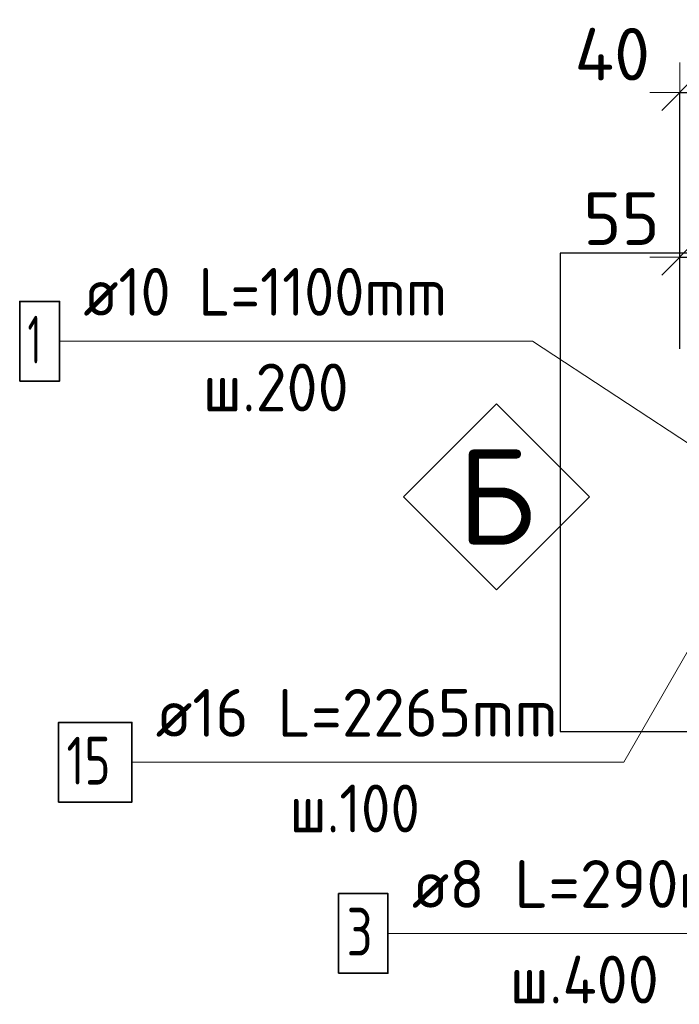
# Model space of a CAD drawing. Header units: millimetres. Extents: x -27380 to 48638, y 46540 to 72525.
# Tile 1 of 106: x -27380 to -26827, y 58532 to 59356. Entities that reach past the tile are written whole.
import ezdxf

# ---------------------------------------------------------------- set-up
doc = ezdxf.new("R2010")
doc.units = ezdxf.units.MM
doc.header["$PDMODE"] = 65
for name, color, linetype, lineweight in [('Standard', 7, 'Continuous', 25), ('Арм.стержн. Арматура края', 96, 'Continuous', 35), ('Размерная линия_ общее', 7, 'Continuous', 13)]:
    doc.layers.add(name, color=color, linetype=linetype, lineweight=lineweight)
doc.layers.add('Арм.стержн. вертикальными 2', color=7, linetype='Continuous', lineweight=35, true_color=0x006e00)
doc.layers.add('Арм.стержн.Стяжки', color=7, linetype='Continuous', lineweight=35, true_color=0x501e0f)
doc.styles.add('ISOCPEUR', font='ISOCPEUR')
doc.dimstyles.new('DIMSTYLE_3', dxfattribs={"dimtxt": 44, "dimasz": 50, "dimexe": 0, "dimexo": 0, "dimgap": 22, "dimtad": 2, "dimdec": 0, "dimrnd": 5, "dimzin": 12, "dimdsep": 46, "dimtxsty": 'ISOCPEUR', "dimblk1": 'ALL_ML_STRICH', "dimblk2": 'ALL_ML_STRICH', "dimsah": 1, "dimcen": 0, "dimclrd": 7, "dimclre": 256, "dimclrt": 7, "dimadec": 0, "dimazin": 0, "dimtfac": 1, "dimtdec": 0, "dimtix": 1, "dimtmove": 2, "dimatfit": 3, "dimfxl": 0, "dimtvp": 1.2, "dimtzin": 0, "dimlwd": 0, "dimlwe": -3, "dimarcsym": 0})

# ---------------------------------------------------------------- blocks, each defined once
blk = doc.blocks.new('ALL_ML_STRICH')
at = {"color": 0, "linetype": 'ByBlock', "lineweight": -2}
for p, q in [((0, -0.5), (0, 0.5)), ((-0.3, -0.3), (0.3, 0.3)), ((-1, 0), (0.5, 0))]:
    blk.add_line(p, q, dxfattribs=at)
blk = doc.blocks.new('*D228')
at = {"layer": 'DEFPOINTS', "color": 7, "linetype": 'Continuous', "lineweight": 13, "transparency": 33554687}
for p in [(-26827.09, 59157.27), (-26827.09, 59060.42), (-26774.09, 58908.42)]:
    blk.add_point(p, dxfattribs=at)
at = {"layer": 'Размерная линия_ общее', "color": 253, "linetype": 'Continuous', "lineweight": -2, "true_color": 0xa0a0a0, "transparency": 33554687}
for p, q in [((-26827.09, 59080.42), (-26827.09, 59157.27)), ((-26774.09, 58928.42), (-26774.09, 59157.27))]:
    blk.add_line(p, q, dxfattribs=at)
at = {"layer": 'Размерная линия_ общее', "color": 7, "linetype": 'Continuous', "lineweight": -2, "transparency": 33554687}
blk.add_line((-26827.09, 59157.27), (-26774.09, 59157.27), dxfattribs=at)
at = {"layer": 'Размерная линия_ общее', "color": 7, "linetype": 'Continuous', "lineweight": 13, "transparency": 33554687, "xscale": 50, "yscale": 50, "zscale": 50, "rotation": 180}
blk.add_blockref('ALL_ML_STRICH', (-26827.09, 59157.27), dxfattribs=at)
at = {"layer": 'Размерная линия_ общее', "color": 7, "linetype": 'Continuous', "lineweight": 13, "transparency": 33554687, "xscale": 50, "yscale": 50, "zscale": 50}
blk.add_blockref('ALL_ML_STRICH', (-26774.09, 59157.27), dxfattribs=at)
at = {"layer": 'Размерная линия_ общее', "color": 7, "linetype": 'Continuous', "lineweight": 13, "transparency": 33554687, "insert": (-26875.86, 59189.43), "char_height": 44, "width": 88, "attachment_point": 5, "style": 'ISOCPEUR'}
blk.add_mtext('\\A1;{55}', dxfattribs=at)
blk = doc.blocks.new('СЛОЖНЫЙ_ОБЪЕКТ_2')
at = {"layer": 'Standard', "color": 7, "linetype": 'Continuous', "lineweight": 13, "transparency": 33554687}
blk.add_lwpolyline([(-26980.47, 59034.51), (-26902.69, 58956.73), (-26980.47, 58878.95), (-27058.26, 58956.73), (-26980.47, 59034.51)], close=True, dxfattribs=at)
at = {"layer": 'Standard', "color": 7, "linetype": 'Continuous', "lineweight": 13, "transparency": 33554687, "insert": (-26980.47, 58956.73), "char_height": 80, "width": 96, "attachment_point": 5, "style": 'ISOCPEUR'}
blk.add_mtext('\\A1;{\\fISOCPEUR|i0|b0;\\H80.000000;\\W1.000000;\\C7;Б}\\P', dxfattribs=at)
blk = doc.blocks.new('*D354')
at = {"layer": 'DEFPOINTS', "color": 7, "linetype": 'Continuous', "lineweight": 13, "transparency": 33554687}
for p in [(-26827.09, 59295.04), (-26827.09, 59060.42), (-26787.09, 59015.42)]:
    blk.add_point(p, dxfattribs=at)
at = {"layer": 'Размерная линия_ общее', "color": 253, "linetype": 'Continuous', "lineweight": -2, "true_color": 0xa0a0a0, "transparency": 33554687}
for p, q in [((-26827.09, 59080.42), (-26827.09, 59295.04)), ((-26787.09, 59035.42), (-26787.09, 59295.04))]:
    blk.add_line(p, q, dxfattribs=at)
at = {"layer": 'Размерная линия_ общее', "color": 7, "linetype": 'Continuous', "lineweight": -2, "transparency": 33554687}
blk.add_line((-26827.09, 59295.04), (-26787.09, 59295.04), dxfattribs=at)
at = {"layer": 'Размерная линия_ общее', "color": 7, "linetype": 'Continuous', "lineweight": 13, "transparency": 33554687, "xscale": 50, "yscale": 50, "zscale": 50, "rotation": 180}
blk.add_blockref('ALL_ML_STRICH', (-26827.09, 59295.04), dxfattribs=at)
at = {"layer": 'Размерная линия_ общее', "color": 7, "linetype": 'Continuous', "lineweight": 13, "transparency": 33554687, "xscale": 50, "yscale": 50, "zscale": 50}
blk.add_blockref('ALL_ML_STRICH', (-26787.09, 59295.04), dxfattribs=at)
at = {"layer": 'Размерная линия_ общее', "color": 7, "linetype": 'Continuous', "lineweight": 13, "transparency": 33554687, "insert": (-26883.51, 59327.04), "char_height": 44, "width": 88, "attachment_point": 5, "style": 'ISOCPEUR'}
blk.add_mtext('\\A1;{40}', dxfattribs=at)

msp = doc.modelspace()

# ---------------------------------------------------------------- linework, layer by layer
at = {"layer": 'Standard', "color": 7, "linetype": 'Continuous', "lineweight": 25, "transparency": 33554687}
msp.add_lwpolyline([(-26927.09, 59160.42), (-26927.09, 58760.42), (-25277.09, 58760.42), (-25277.09, 59160.42), (-26927.09, 59160.42)], dxfattribs=at)
at = {"layer": 'Арм.стержн. Арматура края', "color": 7, "linetype": 'Continuous', "lineweight": 13, "transparency": 33554687}
for p, q in [((-27346.3, 59086.85), (-26950.3, 59086.85)), ((-26950.3, 59086.85), (-26802.09, 58989.75))]:
    msp.add_line(p, q, dxfattribs=at)
at = {"layer": 'Арм.стержн. Арматура края', "color": 7, "linetype": 'Continuous', "lineweight": 35, "transparency": 33554687}
msp.add_lwpolyline([(-27379.64, 59053.52), (-27346.3, 59053.52), (-27346.3, 59120.19), (-27379.64, 59120.19), (-27379.64, 59053.52)], dxfattribs=at)
at = {"layer": 'Арм.стержн. вертикальными 2', "color": 7, "linetype": 'Continuous', "lineweight": 13, "transparency": 33554687}
for p, q in [((-26873.75, 58734.58), (-26774.09, 58908.42)), ((-27285.75, 58734.58), (-26873.75, 58734.58))]:
    msp.add_line(p, q, dxfattribs=at)
at = {"layer": 'Арм.стержн. вертикальными 2', "color": 7, "linetype": 'Continuous', "lineweight": 35, "transparency": 33554687}
msp.add_lwpolyline([(-27347.08, 58701.24), (-27285.75, 58701.24), (-27285.75, 58767.91), (-27347.08, 58767.91), (-27347.08, 58701.24)], dxfattribs=at)
at = {"layer": 'Арм.стержн.Стяжки', "color": 7, "linetype": 'Continuous', "lineweight": 13, "transparency": 33554687}
msp.add_line((-27071.33, 58591.42), (-26707.33, 58591.42), dxfattribs=at)
at = {"layer": 'Арм.стержн.Стяжки', "color": 7, "linetype": 'Continuous', "lineweight": 35, "transparency": 33554687}
msp.add_lwpolyline([(-27112.67, 58558.09), (-27071.33, 58558.09), (-27071.33, 58624.76), (-27112.67, 58624.76), (-27112.67, 58558.09)], dxfattribs=at)

# ---------------------------------------------------------------- block references
at = {"layer": 'Standard', "color": 7, "linetype": 'Continuous', "lineweight": 13, "transparency": 33554687}
msp.add_blockref('СЛОЖНЫЙ_ОБЪЕКТ_2', (0, 0), dxfattribs=at)

# ---------------------------------------------------------------- texts
at = {"layer": 'Арм.стержн. Арматура края', "color": 7, "linetype": 'Continuous', "lineweight": 25, "transparency": 33554687, "char_height": 40, "attachment_point": 7, "style": 'ISOCPEUR'}
for s, insert, width in [('\\W0.92;ø10 L=1100mm ', (-27326.3, 59108.19), 374.2257), ('\\W0.56;1', (-27372.97, 59068.19), 31.1111), ('\\W0.95;ш.200 ', (-27226.3, 59028.19), 174.9328)]:
    msp.add_mtext(s, dxfattribs=dict(at, insert=insert, width=width))
at = {"layer": 'Арм.стержн. вертикальными 2', "color": 7, "linetype": 'Continuous', "lineweight": 25, "transparency": 33554687, "char_height": 40, "attachment_point": 7, "style": 'ISOCPEUR'}
for s, insert, width in [('\\W0.96;ø16 L=2265mm ', (-27265.75, 58755.91), 391.0036), ('\\W0.75;15', (-27340.42, 58715.91), 62.9708), ('\\W0.90;ш.100 ', (-27153.75, 58675.91), 165.9822)]:
    msp.add_mtext(s, dxfattribs=dict(at, insert=insert, width=width))
at = {"layer": 'Арм.стержн.Стяжки', "color": 7, "linetype": 'Continuous', "lineweight": 25, "transparency": 33554687, "char_height": 40, "attachment_point": 7, "style": 'ISOCPEUR'}
for s, insert, width in [('\\W0.98;ø8 L=290mm ', (-27051.33, 58612.76), 343.3686), ('\\W0.78;3', (-27106, 58572.76), 43.521), ('\\W0.95;ш.400 ', (-26969.33, 58532.76), 178.9646)]:
    msp.add_mtext(s, dxfattribs=dict(at, insert=insert, width=width))

# ---------------------------------------------------------------- dimensions: what is measured, and where the dimension line sits
at = {"layer": 'Размерная линия_ общее', "color": 7, "linetype": 'Continuous', "lineweight": 13, "transparency": 33554687}
for base, p2, picture, middle in [((-26787.09, 59295.04), (-26787.09, 59035.42), '*D354', (-26883.51, 59327.04)), ((-26774.09, 59157.27), (-26774.09, 58928.42), '*D228', (-26875.86, 59189.43))]:
    dim = msp.add_linear_dim(base=base, p1=(-26827.09, 59080.42), p2=p2, dimstyle='DIMSTYLE_3', override={"dimpost": '<>', "dimclrd": 7, "dimclre": 253, "dimclrt": 7, "dimlwd": 0, "dimlwe": 65533}, dxfattribs=at)
    dim.commit()
    dim.dimension.update_dxf_attribs({"geometry": picture, "text_midpoint": middle, "dimtype": 160})

doc.saveas('drawing.dxf')
